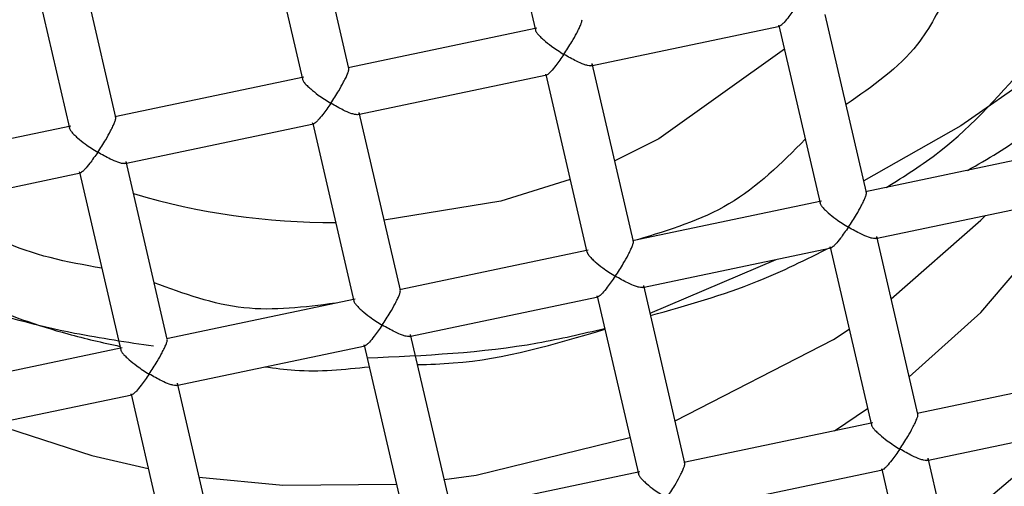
# Model space of a CAD drawing. Header units: millimetres. Extents: x 3953.184 to 3953.232, y 1838.635 to 1838.75.
# Tile 4 of 8: x 3953.20532 to 3953.21357, y 1838.68096 to 1838.68487. Entities that reach past the tile are written whole.
import ezdxf

# ---------------------------------------------------------------- set-up
doc = ezdxf.new("R2010")
doc.units = ezdxf.units.MM
doc.layers.add('SANINDUSA', color=3, linetype='Continuous')

msp = doc.modelspace()

# ---------------------------------------------------------------- linework, layer by layer
at = {"layer": 'SANINDUSA'}
for p, q in [((3953.209296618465, 1838.686270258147), (3953.209641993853, 1838.684781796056)), ((3953.208078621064, 1838.684462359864), (3953.207733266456, 1838.685950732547)), ((3953.207343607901, 1838.685860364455), (3953.207688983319, 1838.684371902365)), ((3953.206125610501, 1838.684052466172), (3953.20578025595, 1838.685540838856)), ((3953.205390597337, 1838.685450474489), (3953.205735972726, 1838.683962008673)), ((3953.212415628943, 1838.683424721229), (3953.212070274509, 1838.684913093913)), ((3953.2096532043, 1838.684799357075), (3953.20807066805, 1838.684467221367)), ((3953.210106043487, 1838.684485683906), (3953.211688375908, 1838.684817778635)), ((3953.211680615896, 1838.684822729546), (3953.212025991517, 1838.68333426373)), ((3953.210462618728, 1838.683014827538), (3953.210117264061, 1838.684503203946)), ((3953.20770019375, 1838.684389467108), (3953.206117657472, 1838.684057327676)), ((3953.208153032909, 1838.684075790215), (3953.209735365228, 1838.684407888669)), ((3953.209727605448, 1838.684412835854), (3953.210072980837, 1838.682924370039)), ((3953.208509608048, 1838.682604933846), (3953.208164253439, 1838.684093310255)), ((3953.205747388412, 1838.683979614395), (3953.204164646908, 1838.683647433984)), ((3953.20620002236, 1838.683665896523), (3953.207782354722, 1838.683997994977)), ((3953.207774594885, 1838.684002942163), (3953.208119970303, 1838.682514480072)), ((3953.213990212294, 1838.683761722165), (3953.212407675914, 1838.683429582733)), ((3953.206556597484, 1838.68219504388), (3953.206211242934, 1838.683683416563)), ((3953.204247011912, 1838.683256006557), (3953.2058293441, 1838.683588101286)), ((3953.205821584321, 1838.683593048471), (3953.20616695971, 1838.682104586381)), ((3953.212490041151, 1838.683038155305), (3953.214072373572, 1838.683370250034)), ((3953.212037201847, 1838.683351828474), (3953.210454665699, 1838.683019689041)), ((3953.212846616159, 1838.681567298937), (3953.212501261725, 1838.68305567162)), ((3953.210537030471, 1838.682628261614), (3953.212119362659, 1838.682960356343)), ((3953.212111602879, 1838.682965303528), (3953.212456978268, 1838.681476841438)), ((3953.2100841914, 1838.682941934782), (3953.208501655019, 1838.68260979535)), ((3953.210602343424, 1838.682412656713), (3953.211658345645, 1838.682863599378)), ((3953.210893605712, 1838.681157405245), (3953.210548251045, 1838.682645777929)), ((3953.208584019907, 1838.682218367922), (3953.210166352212, 1838.682550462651)), ((3953.210158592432, 1838.682555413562), (3953.210503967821, 1838.681066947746)), ((3953.208131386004, 1838.682532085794), (3953.206548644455, 1838.682199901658)), ((3953.208940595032, 1838.680747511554), (3953.208595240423, 1838.682235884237)), ((3953.206178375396, 1838.682122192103), (3953.204595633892, 1838.681790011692)), ((3953.206631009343, 1838.681808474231), (3953.208213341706, 1838.682140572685)), ((3953.208205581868, 1838.682145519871), (3953.208550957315, 1838.680657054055)), ((3953.214421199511, 1838.681904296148), (3953.21283866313, 1838.681572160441)), ((3953.206987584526, 1838.680337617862), (3953.206642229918, 1838.681825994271)), ((3953.204677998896, 1838.681398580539), (3953.206260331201, 1838.681730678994)), ((3953.206252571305, 1838.681735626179), (3953.206597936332, 1838.680247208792)), ((3953.212148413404, 1838.681427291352), (3953.212424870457, 1838.681615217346)), ((3953.212468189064, 1838.681494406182), (3953.210885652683, 1838.681162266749)), ((3953.212921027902, 1838.681180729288), (3953.214503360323, 1838.681512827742)), ((3953.213277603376, 1838.679709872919), (3953.212932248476, 1838.681198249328)), ((3953.210515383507, 1838.681084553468), (3953.208932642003, 1838.680752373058)), ((3953.210968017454, 1838.680770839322), (3953.212550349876, 1838.681102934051)), ((3953.212542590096, 1838.681107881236), (3953.212887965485, 1838.679619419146))]:
    msp.add_line(p, q, dxfattribs=at)
at = {"layer": 'SANINDUSA', "flags": 128}
for points in [[(3953.211726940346, 1838.684623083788), (3953.21067661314, 1838.683874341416), (3953.210306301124, 1838.683688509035)], [(3953.213824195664, 1838.684411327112), (3953.21320453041, 1838.683982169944), (3953.21239340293, 1838.683520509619)], [(3953.209931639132, 1838.683533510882), (3953.209350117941, 1838.68335178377), (3953.20837365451, 1838.683190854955)], [(3953.212622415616, 1838.682533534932), (3953.213374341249, 1838.683192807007), (3953.213412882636, 1838.683231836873)], [(3953.212774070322, 1838.68187994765), (3953.213374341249, 1838.682420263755), (3953.214091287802, 1838.683260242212)], [(3953.210811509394, 1838.681511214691), (3953.212138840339, 1838.682193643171), (3953.212270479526, 1838.682280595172)], [(3953.205102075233, 1838.681487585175), (3953.205924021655, 1838.681221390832), (3953.206397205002, 1838.68111229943)], [(3953.213072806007, 1838.680592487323), (3953.213382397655, 1838.680816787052), (3953.214103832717, 1838.681428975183)], [(3953.208877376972, 1838.681019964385), (3953.209143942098, 1838.681057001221), (3953.210433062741, 1838.681372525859)], [(3953.206824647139, 1838.681039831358), (3953.207524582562, 1838.680972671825), (3953.208475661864, 1838.680981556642)]]:
    msp.add_lwpolyline(points, dxfattribs=at)
at = {"layer": 'SANINDUSA'}
for centre, radius, start, end in [((3953.207981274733, 1838.683334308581), 0.0116098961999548, 30.88015445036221, 172.8259615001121), ((3953.207925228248, 1838.688934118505), 0.005760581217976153, 253.336951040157, 270.4155803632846), ((3953.207871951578, 1838.684512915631), 0.0116098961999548, 210.8801544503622, 352.8259615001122), ((3953.207879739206, 1838.68477167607), 0.01217075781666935, 217.457427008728, 346.2486879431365)]:
    msp.add_arc(centre, radius, start, end, dxfattribs=at)
for points, knots in [([(3953.213103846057, 1838.685114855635), (3953.213025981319, 1838.684957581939), (3953.212833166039, 1838.684568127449), (3953.212464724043, 1838.68431229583), (3953.212245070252, 1838.684159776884)], [0, 0, 0, 0, 0.4038307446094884, 1, 1, 1, 1]), ([(3953.211832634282, 1838.684990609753), (3953.211809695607, 1838.684958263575), (3953.211771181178, 1838.684903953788), (3953.211729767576, 1838.684852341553), (3953.211705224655, 1838.684828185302), (3953.211690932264, 1838.684818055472), (3953.21168204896, 1838.684816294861), (3953.211680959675, 1838.68482261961), (3953.211680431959, 1838.684825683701)], [0, 0, 0, 0, 0.3296941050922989, 0.5535620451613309, 0.6801567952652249, 0.7951051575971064, 0.9007365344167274, 1, 1, 1, 1]), ([(3953.209879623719, 1838.684580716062), (3953.209902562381, 1838.684615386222), (3953.209941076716, 1838.68467359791), (3953.209982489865, 1838.684749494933), (3953.210007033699, 1838.684797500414), (3953.210021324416, 1838.684829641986), (3953.210030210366, 1838.684854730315), (3953.210031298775, 1838.684864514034), (3953.210031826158, 1838.684869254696)], [0, 0, 0, 0, 0.3296960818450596, 0.5535643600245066, 0.6801579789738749, 0.7951043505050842, 0.9007186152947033, 0.9999999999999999, 0.9999999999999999, 0.9999999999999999, 0.9999999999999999]), ([(3953.209641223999, 1838.684787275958), (3953.209642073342, 1838.684782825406), (3953.209643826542, 1838.684773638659), (3953.209657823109, 1838.684753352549), (3953.209680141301, 1838.684728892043), (3953.209718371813, 1838.684694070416), (3953.209784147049, 1838.684640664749), (3953.209843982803, 1838.684603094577), (3953.209879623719, 1838.684580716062)], [0, 0, 0, 0, 0.09925615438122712, 0.204882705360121, 0.3198285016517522, 0.4464295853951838, 0.6702681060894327, 1, 1, 1, 1]), ([(3953.209879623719, 1838.684580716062), (3953.20985668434, 1838.684548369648), (3953.209818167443, 1838.684494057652), (3953.209776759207, 1838.684442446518), (3953.20975221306, 1838.684418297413), (3953.2097379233, 1838.68440816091), (3953.209729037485, 1838.684406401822), (3953.209727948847, 1838.684412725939), (3953.209727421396, 1838.68441579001)], [0, 0, 0, 0, 0.3296911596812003, 0.5535755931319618, 0.680168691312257, 0.7951210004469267, 0.9007349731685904, 1, 1, 1, 1]), ([(3953.210118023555, 1838.684497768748), (3953.21011717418, 1838.684494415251), (3953.210115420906, 1838.684487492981), (3953.210101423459, 1838.684484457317), (3953.210079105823, 1838.684486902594), (3953.210040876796, 1838.684497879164), (3953.20997510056, 1838.684526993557), (3953.209915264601, 1838.684560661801), (3953.209879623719, 1838.684580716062)], [0, 0, 0, 0, 0.09924971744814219, 0.2048706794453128, 0.319820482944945, 0.4464269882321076, 0.6702679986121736, 0.9999999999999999, 0.9999999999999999, 0.9999999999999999, 0.9999999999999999]), ([(3953.212582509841, 1838.683466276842), (3953.212734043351, 1838.683561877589), (3953.213194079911, 1838.68385210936), (3953.213553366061, 1838.684263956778), (3953.213794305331, 1838.684540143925)], [0, 0, 0, 0, 0.3293944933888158, 1, 1, 1, 1]), ([(3953.207926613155, 1838.684170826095), (3953.207949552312, 1838.684205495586), (3953.207988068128, 1838.684263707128), (3953.208029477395, 1838.684339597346), (3953.208054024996, 1838.684387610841), (3953.208068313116, 1838.68441974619), (3953.208077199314, 1838.684444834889), (3953.208078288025, 1838.684454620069), (3953.208078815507, 1838.684459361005)], [0, 0, 0, 0, 0.3296940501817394, 0.5535702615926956, 0.6801577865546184, 0.7951183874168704, 0.900734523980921, 1, 1, 1, 1]), ([(3953.207688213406, 1838.684377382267), (3953.207689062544, 1838.684372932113), (3953.207690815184, 1838.684363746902), (3953.207704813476, 1838.684343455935), (3953.207727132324, 1838.684319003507), (3953.207765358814, 1838.684284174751), (3953.207831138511, 1838.68423077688), (3953.207890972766, 1838.684193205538), (3953.207926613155, 1838.684170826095)], [0, 0, 0, 0, 0.09925830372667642, 0.2048712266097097, 0.3198141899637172, 0.4464235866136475, 0.6702611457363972, 0.9999999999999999, 0.9999999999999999, 0.9999999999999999, 0.9999999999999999]), ([(3953.207926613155, 1838.684170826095), (3953.207903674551, 1838.684138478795), (3953.207865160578, 1838.684084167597), (3953.207823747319, 1838.684032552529), (3953.207799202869, 1838.684008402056), (3953.2077849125, 1838.683998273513), (3953.207776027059, 1838.683996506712), (3953.207774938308, 1838.684002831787), (3953.207774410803, 1838.684005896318)], [0, 0, 0, 0, 0.3297063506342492, 0.5535777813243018, 0.6801707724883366, 0.7951208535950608, 0.9007349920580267, 1, 1, 1, 1]), ([(3953.208165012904, 1838.684087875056), (3953.208164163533, 1838.684084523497), (3953.208162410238, 1838.684077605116), (3953.208148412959, 1838.684074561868), (3953.208126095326, 1838.684077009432), (3953.208087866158, 1838.684087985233), (3953.20802208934, 1838.684117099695), (3953.207962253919, 1838.684150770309), (3953.207926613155, 1838.684170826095)], [0, 0, 0, 0, 0.09924709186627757, 0.2048686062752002, 0.3198179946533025, 0.4464243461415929, 0.6702645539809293, 1, 1, 1, 1]), ([(3953.205973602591, 1838.683760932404), (3953.205996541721, 1838.683795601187), (3953.206035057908, 1838.683853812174), (3953.206076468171, 1838.683929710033), (3953.206101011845, 1838.683977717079), (3953.206115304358, 1838.684009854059), (3953.206124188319, 1838.68403494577), (3953.206125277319, 1838.684044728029), (3953.206125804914, 1838.684049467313)], [0, 0, 0, 0, 0.329694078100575, 0.5535763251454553, 0.680173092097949, 0.7951153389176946, 0.9007379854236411, 1, 1, 1, 1]), ([(3953.213261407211, 1838.683608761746), (3953.213431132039, 1838.683705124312), (3953.213661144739, 1838.683835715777), (3953.21385559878, 1838.684010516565), (3953.213906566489, 1838.684056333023)], [0, 0, 0, 0, 0.7378932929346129, 0.9999999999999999, 0.9999999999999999, 0.9999999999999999, 0.9999999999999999]), ([(3953.205735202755, 1838.683967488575), (3953.205736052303, 1838.683963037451), (3953.205737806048, 1838.683953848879), (3953.205751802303, 1838.683933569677), (3953.205774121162, 1838.683909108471), (3953.205812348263, 1838.683874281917), (3953.205878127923, 1838.683820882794), (3953.205937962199, 1838.683783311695), (3953.205973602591, 1838.683760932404)], [0, 0, 0, 0, 0.0992404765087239, 0.204864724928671, 0.3198133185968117, 0.4464226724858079, 0.6702606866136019, 1, 1, 1, 1]), ([(3953.21190186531, 1838.683869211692), (3953.211701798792, 1838.683669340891), (3953.211307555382, 1838.683275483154), (3953.210763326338, 1838.68310981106), (3953.210495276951, 1838.683028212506)], [0, 0, 0, 0, 0.5074695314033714, 1, 1, 1, 1]), ([(3953.205973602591, 1838.683760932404), (3953.20595066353, 1838.683728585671), (3953.205912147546, 1838.683674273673), (3953.205870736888, 1838.683622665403), (3953.20584619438, 1838.683598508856), (3953.205831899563, 1838.683588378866), (3953.205823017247, 1838.683586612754), (3953.205821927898, 1838.683592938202), (3953.205821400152, 1838.683596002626)], [0, 0, 0, 0, 0.3296955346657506, 0.5535774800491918, 0.6801730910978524, 0.7951038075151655, 0.9007360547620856, 0.9999999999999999, 0.9999999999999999, 0.9999999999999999, 0.9999999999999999]), ([(3953.206212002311, 1838.683677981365), (3953.206211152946, 1838.683674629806), (3953.206209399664, 1838.683667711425), (3953.206195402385, 1838.683664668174), (3953.206173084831, 1838.683667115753), (3953.206134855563, 1838.683678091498), (3953.206069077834, 1838.683707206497), (3953.206009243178, 1838.683740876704), (3953.205973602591, 1838.683760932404)], [0, 0, 0, 0, 0.09924647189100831, 0.2048673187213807, 0.3198159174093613, 0.4464216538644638, 0.6702603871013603, 1, 1, 1, 1]), ([(3953.212263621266, 1838.683133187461), (3953.212286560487, 1838.683167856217), (3953.212325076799, 1838.683226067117), (3953.212366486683, 1838.683301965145), (3953.212391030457, 1838.68334997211), (3953.212405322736, 1838.683382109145), (3953.212414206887, 1838.68340720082), (3953.212415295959, 1838.683416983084), (3953.212415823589, 1838.68342172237)], [0, 0, 0, 0, 0.3296942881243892, 0.5535762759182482, 0.6801730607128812, 0.7951152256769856, 0.9007379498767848, 1, 1, 1, 1]), ([(3953.206008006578, 1838.682789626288), (3953.205715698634, 1838.682842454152), (3953.205226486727, 1838.682930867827), (3953.204844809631, 1838.683229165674), (3953.204691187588, 1838.683349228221)], [0, 0, 0, 0, 0.5975078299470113, 0.9999999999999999, 0.9999999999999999, 0.9999999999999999, 0.9999999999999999]), ([(3953.212025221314, 1838.683339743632), (3953.212026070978, 1838.683335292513), (3953.212027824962, 1838.683326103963), (3953.21204182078, 1838.683305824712), (3953.212064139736, 1838.683281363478), (3953.212102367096, 1838.683246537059), (3953.212168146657, 1838.683193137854), (3953.212227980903, 1838.683155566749), (3953.212263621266, 1838.683133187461)], [0, 0, 0, 0, 0.09924054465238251, 0.2048645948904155, 0.3198131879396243, 0.4464229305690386, 0.6702609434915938, 1, 1, 1, 1]), ([(3953.212263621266, 1838.683133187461), (3953.212240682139, 1838.683100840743), (3953.212202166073, 1838.683046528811), (3953.212160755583, 1838.682994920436), (3953.212136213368, 1838.682970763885), (3953.212121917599, 1838.682960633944), (3953.212113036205, 1838.682958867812), (3953.212111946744, 1838.682965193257), (3953.212111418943, 1838.682968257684)], [0, 0, 0, 0, 0.3296956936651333, 0.5535773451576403, 0.6801729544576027, 0.7951040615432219, 0.9007360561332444, 1, 1, 1, 1]), ([(3953.212502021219, 1838.683050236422), (3953.212501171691, 1838.683046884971), (3953.212499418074, 1838.683039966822), (3953.212485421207, 1838.683036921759), (3953.21246310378, 1838.683039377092), (3953.212424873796, 1838.683050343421), (3953.212359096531, 1838.683079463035), (3953.212299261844, 1838.683113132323), (3953.212263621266, 1838.683133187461)], [0, 0, 0, 0, 0.09924669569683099, 0.2048674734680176, 0.319816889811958, 0.4464210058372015, 0.6702602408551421, 0.9999999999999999, 0.9999999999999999, 0.9999999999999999, 0.9999999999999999]), ([(3953.210310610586, 1838.682723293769), (3953.210333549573, 1838.682757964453), (3953.210372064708, 1838.682816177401), (3953.210413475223, 1838.682892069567), (3953.210438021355, 1838.68294007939), (3953.210452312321, 1838.682972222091), (3953.210461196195, 1838.6829973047), (3953.210462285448, 1838.683007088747), (3953.210462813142, 1838.683011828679)], [0, 0, 0, 0, 0.3296998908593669, 0.5535744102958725, 0.6801610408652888, 0.7951086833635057, 0.9007393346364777, 1, 1, 1, 1]), ([(3953.210606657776, 1838.682394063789), (3953.21090906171, 1838.68247896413), (3953.211429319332, 1838.682625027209), (3953.211910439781, 1838.682863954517), (3953.212111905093, 1838.682964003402)], [0, 0, 0, 0, 0.5812580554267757, 0.9999999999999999, 0.9999999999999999, 0.9999999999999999, 0.9999999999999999]), ([(3953.210072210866, 1838.682929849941), (3953.210073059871, 1838.682925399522), (3953.210074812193, 1838.682916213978), (3953.210088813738, 1838.682895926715), (3953.210111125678, 1838.682871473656), (3953.210149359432, 1838.682836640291), (3953.210215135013, 1838.682783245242), (3953.210274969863, 1838.682745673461), (3953.210310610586, 1838.682723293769)], [0, 0, 0, 0, 0.09925796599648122, 0.2048657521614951, 0.3198268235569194, 0.446425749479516, 0.6702626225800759, 1, 1, 1, 1]), ([(3953.204244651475, 1838.682827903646), (3953.204728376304, 1838.682603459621), (3953.205348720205, 1838.682315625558), (3953.206013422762, 1838.682167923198), (3953.206159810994, 1838.682135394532)], [0, 0, 0, 0, 0.7797688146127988, 1, 1, 1, 1]), ([(3953.210310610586, 1838.682723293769), (3953.21028767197, 1838.68269094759), (3953.210249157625, 1838.68263663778), (3953.210207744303, 1838.682585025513), (3953.210183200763, 1838.68256086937), (3953.210168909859, 1838.682550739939), (3953.21016002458, 1838.682548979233), (3953.210158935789, 1838.682555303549), (3953.210158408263, 1838.682558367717)], [0, 0, 0, 0, 0.3297001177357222, 0.5535723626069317, 0.680169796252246, 0.7951203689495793, 0.9007346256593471, 1, 1, 1, 1]), ([(3953.210549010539, 1838.682640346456), (3953.210548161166, 1838.682636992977), (3953.210546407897, 1838.682630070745), (3953.210532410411, 1838.682627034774), (3953.210510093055, 1838.682629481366), (3953.21047186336, 1838.682640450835), (3953.210406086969, 1838.682669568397), (3953.210346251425, 1838.682703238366), (3953.210310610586, 1838.682723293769)], [0, 0, 0, 0, 0.09924942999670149, 0.2048700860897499, 0.3198195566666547, 0.4464239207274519, 0.6702642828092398, 1, 1, 1, 1]), ([(3953.204394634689, 1838.682685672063), (3953.204541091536, 1838.682623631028), (3953.204986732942, 1838.682434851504), (3953.205676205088, 1838.682252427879), (3953.206220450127, 1838.682171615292), (3953.20644177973, 1838.682138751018)], [0, 0, 0, 0, 0.2250738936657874, 0.6848587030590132, 1, 1, 1, 1]), ([(3953.207963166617, 1838.682496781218), (3953.20770559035, 1838.682463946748), (3953.207185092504, 1838.682397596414), (3953.206694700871, 1838.682576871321), (3953.206446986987, 1838.682667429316)], [0, 0, 0, 0, 0.4948651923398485, 1, 1, 1, 1]), ([(3953.208357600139, 1838.682313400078), (3953.208380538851, 1838.682348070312), (3953.208419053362, 1838.68240628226), (3953.208460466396, 1838.682482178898), (3953.208485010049, 1838.682530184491), (3953.208499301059, 1838.682562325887), (3953.208508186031, 1838.682587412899), (3953.208509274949, 1838.682597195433), (3953.20850980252, 1838.682601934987)], [0, 0, 0, 0, 0.3297020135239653, 0.5535756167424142, 0.6801721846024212, 0.7951213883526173, 0.9007380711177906, 1, 1, 1, 1]), ([(3953.20811920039, 1838.682519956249), (3953.208120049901, 1838.682515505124), (3953.208121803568, 1838.682506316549), (3953.208135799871, 1838.682486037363), (3953.208158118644, 1838.682461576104), (3953.208196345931, 1838.682426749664), (3953.208262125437, 1838.682373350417), (3953.208321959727, 1838.682335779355), (3953.208357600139, 1838.682313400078)], [0, 0, 0, 0, 0.09924045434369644, 0.2048647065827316, 0.3198132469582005, 0.4464228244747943, 0.6702606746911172, 1, 1, 1, 1]), ([(3953.208357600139, 1838.682313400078), (3953.208334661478, 1838.6822810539), (3953.208296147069, 1838.682226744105), (3953.208254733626, 1838.682175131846), (3953.208230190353, 1838.682150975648), (3953.208215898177, 1838.68214084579), (3953.208207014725, 1838.682139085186), (3953.208205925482, 1838.682145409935), (3953.208205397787, 1838.682148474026)], [0, 0, 0, 0, 0.3296939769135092, 0.5535619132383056, 0.680156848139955, 0.7951051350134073, 0.900736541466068, 1, 1, 1, 1]), ([(3953.208595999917, 1838.682230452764), (3953.208595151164, 1838.682227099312), (3953.208593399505, 1838.682220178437), (3953.208579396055, 1838.682217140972), (3953.208557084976, 1838.682219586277), (3953.208518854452, 1838.682230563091), (3953.208453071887, 1838.682259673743), (3953.208393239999, 1838.682293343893), (3953.208357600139, 1838.682313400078)], [0, 0, 0, 0, 0.09926725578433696, 0.2048683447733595, 0.3198334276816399, 0.4464384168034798, 0.670261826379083, 0.9999999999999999, 0.9999999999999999, 0.9999999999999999, 0.9999999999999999]), ([(3953.208230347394, 1838.682038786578), (3953.208710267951, 1838.682059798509), (3953.209382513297, 1838.682089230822), (3953.210034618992, 1838.682241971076), (3953.210221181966, 1838.682285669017)], [0, 0, 0, 0, 0.713906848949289, 1, 1, 1, 1]), ([(3953.20865399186, 1838.681982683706), (3953.208753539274, 1838.681985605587), (3953.209287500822, 1838.682001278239), (3953.209803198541, 1838.682154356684), (3953.210222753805, 1838.682278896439)], [0, 0, 0, 0, 0.1864318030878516, 1, 1, 1, 1]), ([(3953.206404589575, 1838.681903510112), (3953.206427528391, 1838.681938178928), (3953.206466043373, 1838.681996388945), (3953.206507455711, 1838.682072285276), (3953.206531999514, 1838.682120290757), (3953.20654629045, 1838.682152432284), (3953.206555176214, 1838.682177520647), (3953.206556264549, 1838.68218730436), (3953.206556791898, 1838.682192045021)], [0, 0, 0, 0, 0.3296905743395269, 0.5535606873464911, 0.6801553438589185, 0.7951027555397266, 0.9007178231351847, 1, 1, 1, 1]), ([(3953.206166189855, 1838.682110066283), (3953.20616703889, 1838.682105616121), (3953.206168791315, 1838.682096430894), (3953.206182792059, 1838.682076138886), (3953.206205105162, 1838.682051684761), (3953.206243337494, 1838.682016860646), (3953.206309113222, 1838.681963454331), (3953.206368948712, 1838.681925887), (3953.206404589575, 1838.681903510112)], [0, 0, 0, 0, 0.09925753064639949, 0.2048696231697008, 0.319830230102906, 0.4464328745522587, 0.6702690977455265, 0.9999999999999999, 0.9999999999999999, 0.9999999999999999, 0.9999999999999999]), ([(3953.207374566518, 1838.681964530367), (3953.207457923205, 1838.681953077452), (3953.207747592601, 1838.681913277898), (3953.208039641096, 1838.681943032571), (3953.208247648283, 1838.681964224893)], [0, 0, 0, 0, 0.2877649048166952, 1, 1, 1, 1]), ([(3953.206404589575, 1838.681903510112), (3953.206381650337, 1838.681871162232), (3953.206343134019, 1838.681816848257), (3953.206301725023, 1838.681765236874), (3953.206277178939, 1838.681741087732), (3953.206262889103, 1838.681730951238), (3953.206254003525, 1838.681729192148), (3953.206252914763, 1838.681735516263), (3953.206252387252, 1838.681738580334)], [0, 0, 0, 0, 0.3296960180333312, 0.5535788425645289, 0.6801710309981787, 0.795122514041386, 0.9007356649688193, 1, 1, 1, 1]), ([(3953.206642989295, 1838.681820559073), (3953.206642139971, 1838.681817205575), (3953.206640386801, 1838.681810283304), (3953.206626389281, 1838.681807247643), (3953.206604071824, 1838.681809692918), (3953.206565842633, 1838.681820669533), (3953.206500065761, 1838.681849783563), (3953.206440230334, 1838.681883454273), (3953.206404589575, 1838.681903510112)], [0, 0, 0, 0, 0.09924924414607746, 0.2048697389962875, 0.319818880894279, 0.446425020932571, 0.6702650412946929, 1, 1, 1, 1]), ([(3953.212694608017, 1838.681275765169), (3953.212717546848, 1838.681310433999), (3953.212756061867, 1838.681368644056), (3953.212797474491, 1838.681444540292), (3953.212822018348, 1838.681492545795), (3953.212836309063, 1838.681524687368), (3953.212845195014, 1838.681549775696), (3953.212846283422, 1838.681559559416), (3953.212846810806, 1838.681564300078)], [0, 0, 0, 0, 0.3296905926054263, 0.553560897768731, 0.6801554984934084, 0.7951027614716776, 0.900717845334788, 1, 1, 1, 1]), ([(3953.21245620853, 1838.68148232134), (3953.212457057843, 1838.68147787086), (3953.212458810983, 1838.681468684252), (3953.212472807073, 1838.68144839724), (3953.212495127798, 1838.68142394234), (3953.212533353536, 1838.681389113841), (3953.212599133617, 1838.681335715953), (3953.212658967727, 1838.681298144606), (3953.212694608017, 1838.681275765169)], [0, 0, 0, 0, 0.09925671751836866, 0.2048841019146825, 0.3198253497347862, 0.446432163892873, 0.670266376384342, 1, 1, 1, 1]), ([(3953.212694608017, 1838.681275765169), (3953.212671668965, 1838.681243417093), (3953.212633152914, 1838.681189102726), (3953.212591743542, 1838.681137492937), (3953.212567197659, 1838.681113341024), (3953.212552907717, 1838.681103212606), (3953.212544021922, 1838.681101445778), (3953.21254293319, 1838.681107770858), (3953.212542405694, 1838.681110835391)], [0, 0, 0, 0, 0.3296962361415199, 0.5535798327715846, 0.6801722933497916, 0.7951217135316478, 0.9007354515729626, 1, 1, 1, 1]), ([(3953.21293300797, 1838.68119281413), (3953.212932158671, 1838.68118946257), (3953.212930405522, 1838.68118254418), (3953.212916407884, 1838.681179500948), (3953.212894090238, 1838.681181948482), (3953.21285586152, 1838.68119292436), (3953.212790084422, 1838.681222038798), (3953.212730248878, 1838.681255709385), (3953.212694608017, 1838.681275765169)], [0, 0, 0, 0, 0.0992470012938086, 0.2048686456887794, 0.3198180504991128, 0.4464237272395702, 0.6702639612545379, 1, 1, 1, 1]), ([(3953.210741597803, 1838.680865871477), (3953.210764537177, 1838.680900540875), (3953.210803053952, 1838.680958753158), (3953.210844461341, 1838.681034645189), (3953.210869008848, 1838.681082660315), (3953.210883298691, 1838.681114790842), (3953.21089218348, 1838.681139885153), (3953.210893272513, 1838.681149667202), (3953.210893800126, 1838.681154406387)], [0, 0, 0, 0, 0.32969286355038, 0.5535768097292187, 0.6801640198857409, 0.7951172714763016, 0.9007388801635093, 1, 1, 1, 1]), ([(3953.21050319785, 1838.681072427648), (3953.210504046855, 1838.68106797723), (3953.210505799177, 1838.681058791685), (3953.210519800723, 1838.681038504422), (3953.210542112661, 1838.681014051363), (3953.210580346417, 1838.680979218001), (3953.210646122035, 1838.680925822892), (3953.210705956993, 1838.680888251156), (3953.210741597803, 1838.680865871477)], [0, 0, 0, 0, 0.09925791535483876, 0.2048656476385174, 0.3198266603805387, 0.4464255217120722, 0.6702622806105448, 1, 1, 1, 1])]:
    msp.add_open_spline(points, degree=3, knots=knots, dxfattribs=at)

doc.saveas('drawing.dxf')
